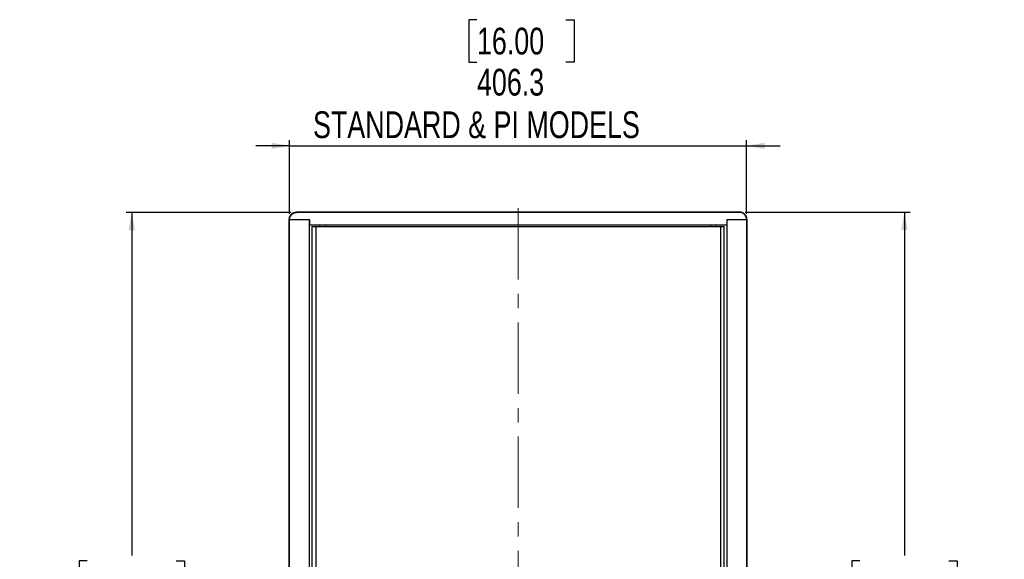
# Model space of a CAD drawing. Header units: millimetres. Extents: x 0 to 4205, y 0 to 2970.
# Tile 10 of 33: x 591 to 1467, y 1163 to 1644. Entities that reach past the tile are written whole.
import ezdxf

# ---------------------------------------------------------------- set-up
doc = ezdxf.new("R2010")
doc.units = ezdxf.units.MM
doc.header["$LTSCALE"] = 5
doc.linetypes.add('CENTERX2', pattern=[20.32, 12.7, -2.54, 2.54, -2.54])
doc.layers.add('SLD-0', color=7, linetype='Continuous')
doc.styles.add('SLDTEXTSTYLE0', font='TXT', dxfattribs={"width": 0.75})
doc.dimstyles.new('SLDDIMSTYLE0', dxfattribs={"dimtxt": 23.8125, "dimasz": 16, "dimexe": 0, "dimexo": 0.0625, "dimgap": 5.953125, "dimtad": 0, "dimtih": 1, "dimtoh": 1, "dimdec": 1, "dimrnd": 1e-09, "dimzin": 12, "dimdsep": 46, "dimtxsty": 'SLDTEXTSTYLE0', "dimsah": 1, "dimcen": 0.09, "dimadec": 0, "dimazin": 3, "dimtfac": 1, "dimtdec": 1, "dimtofl": 0, "dimtmove": 0, "dimatfit": 3, "dimfxl": 1, "dimfrac": 2, "dimtolj": 1, "dimtzin": 12, "dimarcsym": 0})
doc.dimstyles.new('SLDDIMSTYLE1', dxfattribs={"dimtxt": 23.8125, "dimasz": 16, "dimexe": 0, "dimexo": 0.0625, "dimgap": 5.953125, "dimtad": 0, "dimtih": 1, "dimtoh": 1, "dimdec": 1, "dimrnd": 1e-09, "dimzin": 12, "dimdsep": 46, "dimtxsty": 'SLDTEXTSTYLE0', "dimsah": 1, "dimcen": 0.09, "dimadec": 0, "dimazin": 3, "dimtfac": 1, "dimtdec": 1, "dimtmove": 0, "dimatfit": 0, "dimfxl": 1, "dimfrac": 2, "dimtolj": 1, "dimtzin": 12, "dimarcsym": 0})

# ---------------------------------------------------------------- blocks, each defined once
blk = doc.blocks.new('_D')
at = {"layer": 'SLD-0', "color": 7, "transparency": 16777216}
for p, q in [((1236.41, 1472.36), (1383.06, 1472.36)), ((1378.06, 1472.36), (1378.06, 1166.85)), ((1338.49, 1162.02), (1331.24, 1162.02)), ((1331.24, 1162.02), (1331.24, 1124.19)), ((1417.64, 1162.02), (1424.88, 1162.02)), ((1424.88, 1162.02), (1424.88, 1124.19)), ((1331.24, 1124.19), (1338.49, 1124.19)), ((1424.88, 1124.19), (1417.64, 1124.19)), ((1378.06, 703.2), (1378.06, 1011.94)), ((1236.41, 703.2), (1383.06, 703.2))]:
    blk.add_line(p, q, dxfattribs=at)
for points in [[(1378.06, 1472.36), (1375.31, 1456.36), (1380.81, 1456.36)], [(1378.06, 703.2), (1380.81, 719.2), (1375.31, 719.2)]]:
    blk.add_solid(points, dxfattribs=at)
at = {"layer": 'SLD-0', "color": 7, "transparency": 16777216, "char_height": 23.812, "attachment_point": 1, "style": 'SLDTEXTSTYLE0'}
for s, insert in [('30.28', (1338.49, 1154.88)), ('769.2', (1338.49, 1118.31)), ('OUTDOOR', (1298.05, 1080.47)), ('MODELS', (1314.08, 1042.64))]:
    blk.add_mtext(s, dxfattribs=dict(at, insert=insert))
blk = doc.blocks.new('_D_2')
at = {"layer": 'SLD-0', "color": 7, "transparency": 16777216}
for p, q in [((832.59, 1472.06), (685.94, 1472.06)), ((690.94, 1472.06), (690.94, 1166.85)), ((651.36, 1162.02), (644.12, 1162.02)), ((644.12, 1162.02), (644.12, 1124.19)), ((730.52, 1162.02), (737.76, 1162.02)), ((737.76, 1162.02), (737.76, 1124.19)), ((644.12, 1124.19), (651.36, 1124.19)), ((737.76, 1124.19), (730.52, 1124.19)), ((690.94, 703.5), (690.94, 1011.94)), ((832.59, 703.5), (685.94, 703.5))]:
    blk.add_line(p, q, dxfattribs=at)
for points in [[(690.94, 1472.06), (688.19, 1456.06), (693.69, 1456.06)], [(690.94, 703.5), (693.69, 719.5), (688.19, 719.5)]]:
    blk.add_solid(points, dxfattribs=at)
at = {"layer": 'SLD-0', "color": 7, "transparency": 16777216, "char_height": 23.812, "attachment_point": 1, "style": 'SLDTEXTSTYLE0'}
for s, insert in [('30.26', (651.36, 1154.88)), ('768.6', (651.36, 1118.31)), ('STANDARD &', (591.32, 1080.47)), ('PI MODELS', (609.58, 1042.64))]:
    blk.add_mtext(s, dxfattribs=dict(at, insert=insert))
blk = doc.blocks.new('_D_3')
at = {"layer": 'SLD-0', "color": 7, "transparency": 16777216}
for p, q in [((997.95, 1643.53), (990.71, 1643.53)), ((990.71, 1643.53), (990.71, 1605.69)), ((1077.1, 1643.53), (1084.35, 1643.53)), ((1084.35, 1643.53), (1084.35, 1605.69)), ((990.71, 1605.69), (997.95, 1605.69)), ((1084.35, 1605.69), (1077.1, 1605.69)), ((831.35, 1470.71), (831.35, 1536.28)), ((1237.65, 1470.71), (1237.65, 1536.28)), ((831.35, 1531.28), (801.35, 1531.28)), ((831.35, 1531.28), (1237.65, 1531.28)), ((1237.65, 1531.28), (1267.65, 1531.28))]:
    blk.add_line(p, q, dxfattribs=at)
for points in [[(831.35, 1531.28), (815.35, 1534.03), (815.35, 1528.53)], [(1237.65, 1531.28), (1253.65, 1528.53), (1253.65, 1534.03)]]:
    blk.add_solid(points, dxfattribs=at)
at = {"layer": 'SLD-0', "color": 7, "transparency": 16777216, "attachment_point": 1, "style": 'SLDTEXTSTYLE0'}
for s, insert, char_height in [('16.00', (997.95, 1636.39), 23.812), ('406.3', (997.95, 1599.81), 23.812), ('STANDARD & PI MODELS', (852.16, 1561.97), 23.8125)]:
    blk.add_mtext(s, dxfattribs=dict(at, insert=insert, char_height=char_height))

msp = doc.modelspace()

# ---------------------------------------------------------------- linework, layer by layer
at = {"color": 7, "linetype": 'Continuous', "lineweight": 25}
for p, q in [((1231.413123, 1472.055505), (837.589797, 1472.055505)), ((831.302178, 1465.705524), (848.929864, 1465.705524)), ((831.354183, 709.852307), (831.354183, 1465.705524)), ((848.679852, 1465.705524), (848.679852, 709.852307)), ((848.929864, 1465.705524), (848.929864, 1461.006532)), ((1220.073056, 1465.705524), (1237.700742, 1465.705524)), ((1220.073056, 1465.705524), (1220.073056, 1461.006532)), ((1220.323068, 709.852307), (1220.323068, 1465.705524)), ((1237.648737, 1465.705524), (1237.648737, 709.852307)), ((848.929864, 1461.006532), (1220.073056, 1461.006532)), ((851.157156, 1459.434221), (851.157156, 716.123568)), ((851.157156, 1459.434221), (854.550314, 1459.434221)), ((854.550314, 1459.434221), (854.550314, 716.123568)), ((854.550314, 1459.434221), (1214.452606, 1459.434221)), ((857.94903, 1461.006532), (857.94903, 1459.434221)), ((1211.05389, 1459.434221), (1211.05389, 1461.006532)), ((1214.452606, 1459.434221), (1214.452606, 716.123568)), ((1214.452606, 1459.434221), (1217.845765, 1459.434221)), ((1217.845765, 716.123568), (1217.845765, 1459.434221))]:
    msp.add_line(p, q, dxfattribs=at)
at = {"color": 8, "linetype": 'Continuous', "lineweight": 25}
for p, q in [((863.386419, 1461.006532), (863.386419, 1459.434221)), ((1205.616501, 1461.006532), (1205.616501, 1459.434221))]:
    msp.add_line(p, q, dxfattribs=at)
at = {"color": 7, "linetype": 'Continuous', "lineweight": 25}
for points in [[(831.302178, 1465.705524), (831.371222, 1466.417191), (831.509305, 1467.840482), (832.585747, 1469.73823), (834.171588, 1471.174318), (835.940926, 1471.94411), (837.117211, 1472.023578), (837.589797, 1472.055505)], [(1237.700742, 1465.705524), (1237.631699, 1466.417191), (1237.493616, 1467.840482), (1236.417173, 1469.73823), (1234.831333, 1471.174318), (1233.061994, 1471.94411), (1231.885709, 1472.023578), (1231.413123, 1472.055505)]]:
    msp.add_open_spline(points, degree=3, knots=[0, 0, 0, 0, 0.21354888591, 0.42708466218, 0.64100389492, 0.85576906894, 1, 1, 1, 1], dxfattribs=at)
at = {"layer": 'SLD-0', "color": 7}
for p, q in [((1231.413117, 1472.355507), (837.589804, 1472.355507)), ((831.054184, 709.852307), (831.054184, 1465.705507)), ((1237.948737, 1465.705507), (1237.948737, 709.852307))]:
    msp.add_line(p, q, dxfattribs=at)
at = {"layer": 'SLD-0', "color": 7, "linetype": 'CENTERX2', "lineweight": 18}
msp.add_line((1034.50146, 1475.705507), (1034.50146, 699.852307), dxfattribs=at)
at = {"layer": 'SLD-0', "color": 7}
for points in [[(831.002181, 1465.705507), (831.002181, 1466.145165), (831.044964, 1466.57786), (831.170633, 1467.215867), (831.222824, 1467.426672), (831.34849, 1467.845119), (831.422177, 1468.052836), (831.670286, 1468.656785), (831.872611, 1469.038631), (832.3515, 1469.762328), (832.629627, 1470.104062), (833.236907, 1470.716596), (833.568362, 1470.991595), (834.108453, 1471.355973), (834.295122, 1471.468814), (834.674723, 1471.673491), (834.868572, 1471.765973), (835.462231, 1472.014316), (835.876583, 1472.141765), (836.72573, 1472.312582), (837.155654, 1472.355507), (837.589804, 1472.355507)], [(1238.000739, 1465.705507), (1238.000739, 1466.145165), (1237.957957, 1466.57786), (1237.832287, 1467.215867), (1237.780097, 1467.426672), (1237.654431, 1467.845119), (1237.580743, 1468.052836), (1237.332634, 1468.656785), (1237.130309, 1469.038631), (1236.65142, 1469.762328), (1236.373294, 1470.104062), (1235.766013, 1470.716596), (1235.434558, 1470.991595), (1234.894467, 1471.355973), (1234.707798, 1471.468814), (1234.328198, 1471.673491), (1234.134348, 1471.765973), (1233.540689, 1472.014316), (1233.126338, 1472.141765), (1232.277191, 1472.312582), (1231.847267, 1472.355507), (1231.413117, 1472.355507)]]:
    msp.add_open_spline(points, degree=3, knots=[0, 0, 0, 0, 0.125, 0.125, 0.1875, 0.1875, 0.25, 0.25, 0.375, 0.375, 0.5, 0.5, 0.625, 0.625, 0.6875, 0.6875, 0.75, 0.75, 0.875, 0.875, 1, 1, 1, 1], dxfattribs=at)

# ---------------------------------------------------------------- dimensions: what is measured, and where the dimension line sits
dim = msp.add_linear_dim(base=(1237.648737, 1589.817657), p1=(831.354184, 1465.705507), p2=(1237.648737, 1465.705507), text='<>\\PSTANDARD & PI MODELS', dimstyle='SLDDIMSTYLE1', dxfattribs=at)
dim.commit()
dim.dimension.update_dxf_attribs({"geometry": '_D_3', "text_midpoint": (1037.525796, 1589.817657), "dimtype": 160})
for base, p1, p2, text, picture, middle in [((690.940303, 703.502307), (837.589804, 1472.055507), (837.589804, 703.502307), '<>\\PSTANDARD &\\PPI MODELS', '_D_2', (690.940303, 1089.396087)), ((1378.062618, 703.202307), (1231.413117, 1472.355507), (1231.413117, 703.202307), '<>\\POUTDOOR\\PMODELS', '_D', (1378.062618, 1089.396087))]:
    dim = msp.add_linear_dim(base=base, p1=p1, p2=p2, angle=90, text=text, dimstyle='SLDDIMSTYLE0', dxfattribs=at)
    dim.commit()
    dim.dimension.update_dxf_attribs({"geometry": picture, "text_midpoint": middle, "dimtype": 160})

doc.saveas('drawing.dxf')
